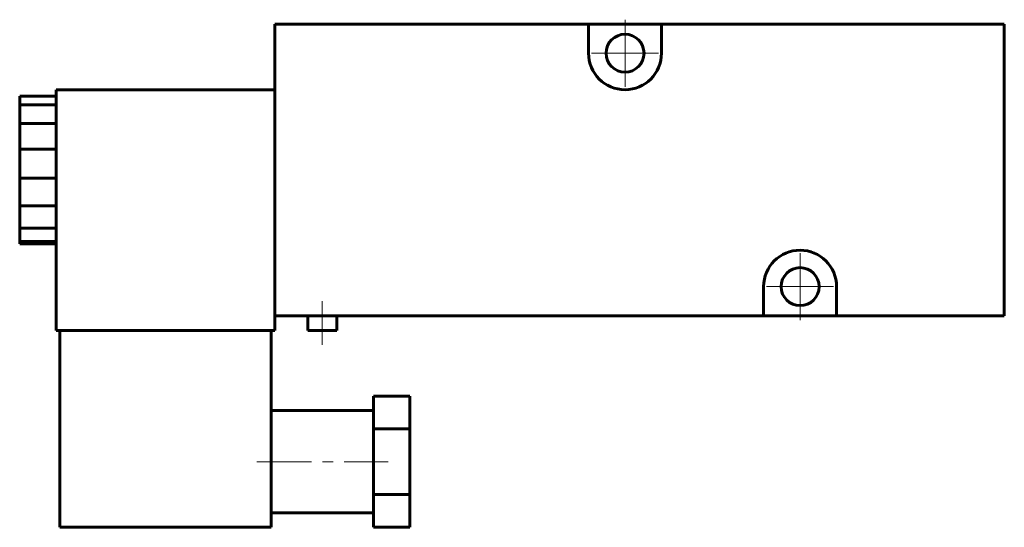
# Model space of a CAD drawing. Header units: millimetres. Extents: x -68 to 68, y -34 to 35.
import ezdxf

# ---------------------------------------------------------------- set-up
doc = ezdxf.new("R2010")
doc.units = ezdxf.units.MM
doc.linetypes.add('K5LT_AXLED', pattern=[12, 7.5, -1.5, 1.5, -1.5])
doc.linetypes.add('K5LT_BASIC', pattern=[0])
doc.layers.add('Системный слой (1)', color=7, linetype='Continuous', true_color=0x6c6c6c)

# ---------------------------------------------------------------- blocks, each defined once
blk = doc.blocks.new('U0')
at = {"layer": 'Системный слой (1)', "color": 30, "linetype": 'K5LT_AXLED', "lineweight": 18, "true_color": 0xff8000}
for q in [(15.5, 35.1), (10.9, 30.5), (20.1, 30.5), (15.5, 25.9)]:
    blk.add_line((15.5, 30.5), q, dxfattribs=at)
blk = doc.blocks.new('U1')
at = {"layer": 'Системный слой (1)', "color": 30, "linetype": 'K5LT_AXLED', "lineweight": 18, "true_color": 0xff8000}
for q in [(39.5, 3.1), (34.9, -1.5), (44.1, -1.5), (39.5, -6.1)]:
    blk.add_line((39.5, -1.5), q, dxfattribs=at)

msp = doc.modelspace()

# ---------------------------------------------------------------- linework, layer by layer
at = {"layer": 'Системный слой (1)', "color": 143, "linetype": 'K5LT_BASIC', "lineweight": 60, "true_color": 0x33acca}
for p, q in [((-32.5, 34.5), (10.5, 34.5)), ((-32.5, 34.5), (-32.5, -5.5)), ((10.5, 34.5), (10.5, 30.5)), ((10.5, 34.5), (20.5, 34.5)), ((20.5, 34.5), (67.5, 34.5)), ((20.5, 30.5), (20.5, 34.5)), ((67.5, 34.5), (67.5, -5.5)), ((-67.5, 23.43), (-67.5, 24.63)), ((-62.5, 24.63), (-67.5, 24.63)), ((-32.5, 25.5), (-62.5, 25.5)), ((-62.5, -7.5), (-62.5, 25.5)), ((-67.5, 20.86), (-67.5, 23.43)), ((-62.5, 23.43), (-67.5, 23.43)), ((-67.5, 17.33), (-67.5, 20.86)), ((-62.5, 20.86), (-67.5, 20.86)), ((-67.5, 13.36), (-67.5, 17.33)), ((-62.5, 17.33), (-67.5, 17.33)), ((-67.5, 9.57), (-67.5, 13.36)), ((-62.5, 13.36), (-67.5, 13.36)), ((-67.5, 6.53), (-67.5, 9.57)), ((-62.5, 9.57), (-67.5, 9.57)), ((-62.5, 6.53), (-67.5, 6.53)), ((-67.5, 4.7), (-67.5, 6.53)), ((-62.5, 4.7), (-67.5, 4.7)), ((-67.5, 4.37), (-67.5, 4.7)), ((-62.5, 4.37), (-67.5, 4.37)), ((34.5, -1.5), (34.5, -5.5)), ((44.5, -5.5), (44.5, -1.5)), ((-32.5, -5.5), (34.5, -5.5)), ((-32.5, -7.5), (-32.5, -5.5)), ((-28.01, -5.5), (-28.01, -7.5)), ((-24.01, -5.5), (-24.01, -7.5)), ((44.5, -5.5), (34.5, -5.5)), ((44.5, -5.5), (67.5, -5.5)), ((-32.5, -7.5), (-62.5, -7.5)), ((-62, -7.5), (-62, -34.5)), ((-33, -7.5), (-33, -34.5)), ((-24.01, -7.5), (-28.01, -7.5)), ((-19, -16.5), (-19, -21)), ((-19, -16.5), (-14, -16.5)), ((-14, -16.5), (-14, -21)), ((-33, -18.5), (-19, -18.5)), ((-19, -21), (-14, -21)), ((-19, -21), (-19, -30)), ((-14, -21), (-14, -30)), ((-19, -30), (-19, -34.5)), ((-19, -30), (-14, -30)), ((-14, -30), (-14, -34.5)), ((-33, -32.5), (-19, -32.5)), ((-33, -34.5), (-62, -34.5)), ((-19, -34.5), (-14, -34.5))]:
    msp.add_line(p, q, dxfattribs=at)
at = {"layer": 'Системный слой (1)', "color": 30, "linetype": 'K5LT_AXLED', "lineweight": 18, "true_color": 0xff8000}
for p, q in [((-26.01, -3.5), (-26.01, -9.5)), ((-35, -25.5), (-17, -25.5))]:
    msp.add_line(p, q, dxfattribs=at)
at = {"layer": 'Системный слой (1)', "color": 143, "linetype": 'K5LT_BASIC', "lineweight": 60, "true_color": 0x33acca}
for centre in [(15.5, 30.5), (39.5, -1.5)]:
    msp.add_circle(centre, 2.6, dxfattribs=at)
for centre, start, end in [((15.5, 30.5), 180, 0), ((39.5, -1.5), 0, 180)]:
    msp.add_arc(centre, 5, start, end, dxfattribs=at)

# ---------------------------------------------------------------- block references
at = {"layer": 'Системный слой (1)'}
for name in ['U0', 'U1']:
    msp.add_blockref(name, (0, 0), dxfattribs=at)

doc.saveas('drawing.dxf')
